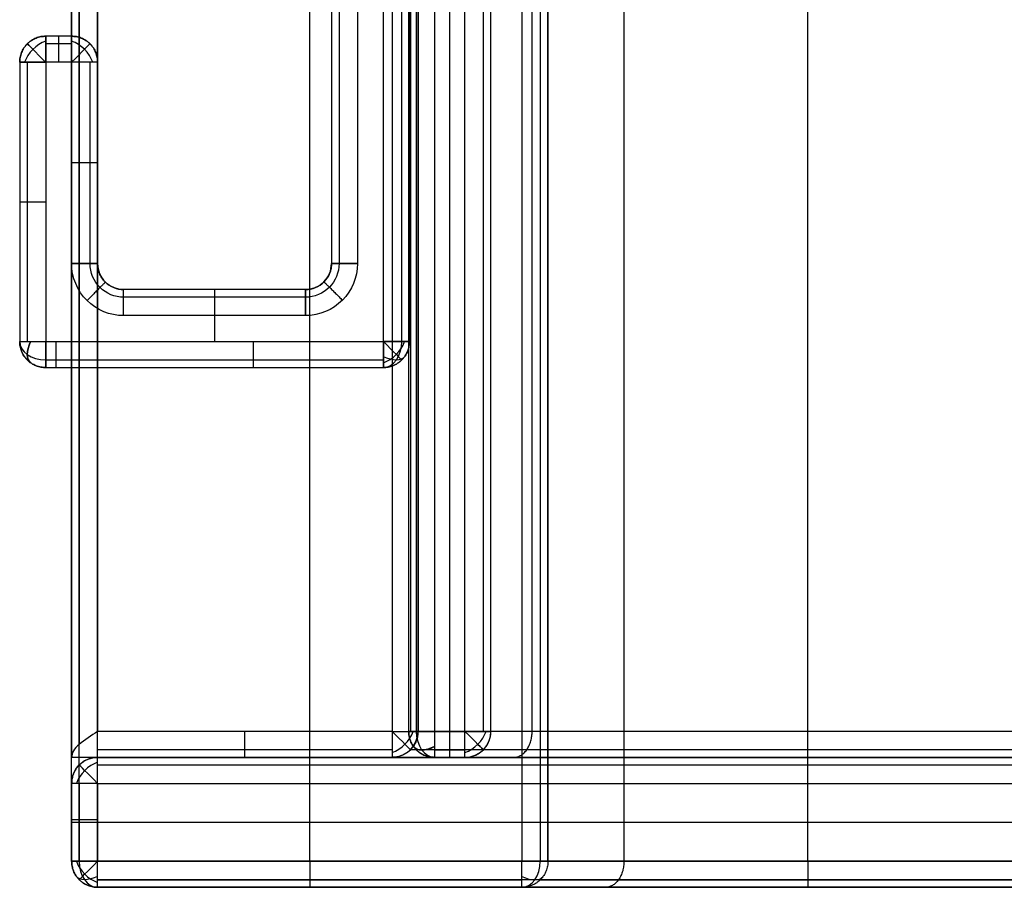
# Model space of a CAD drawing. Header units: millimetres. Extents: x -15.2 to 0, y -0.1 to 44.9.
# Tile 1 of 12: x -15.2 to -11.4, y -0.1 to 3.2. Entities that reach past the tile are written whole.
import ezdxf

# ---------------------------------------------------------------- set-up
doc = ezdxf.new("R2010")
doc.units = ezdxf.units.MM
doc.header["$MEASUREMENT"] = 0
doc.layers.add('Default', color=7, linetype='Continuous', true_color=0x000000)

msp = doc.modelspace()

# ---------------------------------------------------------------- linework, layer by layer
at = {"layer": 'Default'}
for p, q in [((-13.6028, 44.3, -0.0548), (-13.6028, 0.5, -0.0548)), ((-13.6028, 44.3, 3.3), (-13.6028, 0.5, 3.3)), ((-13.5444, 0.5, -0.0548), (-13.5444, 44.3, -0.0548)), ((-13.5444, 0.5, 3.3), (-13.5444, 44.3, 3.3)), ((-13.486, 0.5, -0.0548), (-13.486, 44.3, -0.0548)), ((-13.486, 0.5, 3.3), (-13.486, 44.3, 3.3)), ((-13.8, 2, 3.3), (-13.8, 6.05, 3.3)), ((-13.8, 2, -0.1), (-13.8, 6.05, -0.1)), ((-13.9, 5.75, 3.3), (-13.9, 2.3, 3.3)), ((-13.9, 5.75, -0.1), (-13.9, 2.3, -0.1)), ((-15.1, 3.075, 3.3), (-15.1, 2, 3.3)), ((-15, 3.075, 3.3), (-15.1, 3.075, 3.3)), ((-15.1, 3.075, -0.1), (-15.1, 2, -0.1)), ((-15, 3.075, -0.1), (-15.1, 3.075, -0.1)), ((-15, 2.3, 3.3), (-15, 3.075, 3.3)), ((-15, 2.3, -0.1), (-15, 3.075, -0.1)), ((-14.1, 2.1, 3.3), (-14.8, 2.1, 3.3)), ((-14.1, 2.1, -0.1), (-14.8, 2.1, -0.1)), ((-14.45, 2.1, 3.3), (-14.45, 2, 3.3)), ((-14.45, 2.1, -0.1), (-14.45, 2, -0.1)), ((-15.1, 2, 3.3), (-14.9, 2, 3.3)), ((-15.1, 2, -0.1), (-14.9, 2, -0.1)), ((-14.9, 2, 3.3), (-13.8, 2, 3.3)), ((-14.9, 2, -0.1), (-13.8, 2, -0.1)), ((-13.6028, 0.5, -0.0548), (-13.486, 0.5, -0.0548)), ((-13.6028, 0.5, 3.3), (-13.486, 0.5, 3.3)), ((-15, 0, 3.7), (-15, 0.4, 3.7)), ((-15, 0, 3.55), (-15, 0.4, 3.55)), ((-15, 0.15, 3.3), (-15, 0.15, 3.7)), ((-15, 0, 3.7), (-15, 0, 3.3))]:
    msp.add_line(p, q, dxfattribs=at)
at = {"layer": 'Default', "extrusion": (0.503912, -0.503912, 0.701531)}
for centre, start, end in [((-8.503, 11.2963, -6.9137), 54.9304, 125.0696), ((-9.1825, 6.9701, -7.016), 234.9304, 305.0696)]:
    msp.add_arc(centre, 0.1, start, end, dxfattribs=at)
at = {"layer": 'Default', "extrusion": (-0.503912, 0.503912, 0.701531)}
for centre, start, end in [((8.503, -9.0158, 9.1586), 234.9304, 305.0696), ((8.3439, -5.5573, 10.2067), 54.9304, 125.0696), ((9.3809, -4.7966, 9.434), 54.9304, 125.0696), ((9.1825, -4.6574, 9.2926), 54.9304, 125.0696), ((10.3238, -7.5401, 7.6595), 234.9304, 305.0696)]:
    msp.add_arc(centre, 0.1, start, end, dxfattribs=at)
at = {"layer": 'Default', "extrusion": (0.707107, 0.707107, 0)}
for centre, start, end in [((12.8517, 3.2, -8.503), 360, 90), ((12.8517, 0, -8.503), 270, 0), ((11.1723, 3.2, -8.3439), 90, 180), ((10.0881, 3.2, -9.3809), 90, 180), ((9.8896, 0.0452, -9.1825), 180, 270), ((9.8896, 3.2, -9.1825), 90, 180), ((10.748, 0, -10.3238), 270, 0)]:
    msp.add_arc(centre, 0.1, start, end, dxfattribs=at)
at = {"layer": 'Default', "extrusion": (-0.503912, -0.503912, 0.701531)}
msp.add_arc((-12.781, -3.635, 8.254), 0.1, 54.9304, 125.0696, dxfattribs=at)
at = {"layer": 'Default', "extrusion": (0.503912, 0.503912, 0.701531)}
for centre, start, end in [((12.781, 5.9155, -6.0091), 234.9304, 305.0696), ((10.5359, 10.028, -4.9126), 54.9304, 125.0696)]:
    msp.add_arc(centre, 0.1, start, end, dxfattribs=at)
at = {"layer": 'Default', "extrusion": (0.707107, -0.707107, 0)}
for centre, start, end in [((-8.4322, 3.2, -12.781), 360, 90), ((-8.4322, 0, -12.781), 270, 360)]:
    msp.add_arc(centre, 0.1, start, end, dxfattribs=at)
at = {"layer": 'Default', "extrusion": (0, 0.707107, 0.707107)}
msp.add_arc((15.1, 0.8485, 3.677), 0.1, 0, 90, dxfattribs=at)
at = {"layer": 'Default', "extrusion": (0, -0.707107, 0.707107)}
msp.add_arc((-15.1, 1.4142, -1.4142), 0.1, 180, 270, dxfattribs=at)
at = {"layer": 'Default', "extrusion": (0.701531, -0.503912, 0.503912)}
msp.add_arc((-7.1849, 9.532, -9.9884), 0.1, 109.8795, 180.0187, dxfattribs=at)
at = {"layer": 'Default', "extrusion": (0.701531, -0.503912, -0.503912)}
msp.add_arc((-7.1849, -6.7679, -11.6009), 0.1, 179.9813, 250.1205, dxfattribs=at)
at = {"layer": 'Default', "extrusion": (1, 0, 0)}
msp.add_arc((2, 3.2, -15.1), 0.1, 90, 180, dxfattribs=at)
at = {"layer": 'Default', "extrusion": (1, -2.84217e-13, -2.84217e-13)}
msp.add_arc((2, 0, -15.1), 0.1, 180, 270, dxfattribs=at)
at = {"layer": 'Default', "extrusion": (0.707107, 0, 0.707107)}
for centre, start, end in [((2, 9.7581, -9.7581), 180, 270), ((0.5, 11.8814, -7.3559), 90, 180)]:
    msp.add_arc(centre, 0.1, start, end, dxfattribs=at)
at = {"layer": 'Default', "extrusion": (0.503912, 0.701531, -0.503912)}
msp.add_arc((12.375, -3.2384, -5.5509), 0.1, 179.9813, 250.1205, dxfattribs=at)
at = {"layer": 'Default'}
for centre, end in [((-13.7667, 0.5, 3.2), 0), ((-13.486, 0.5, 0.0452), 360), ((-13.486, 0.5, 3.2), 0)]:
    msp.add_arc(centre, 0.1, 270, end, dxfattribs=at)
at = {"layer": 'Default', "extrusion": (1.32117e-13, 1, 1.21014e-13)}
msp.add_arc((13.6028, 0.0452, 0.5), 0.1, 270, 0, dxfattribs=at)
at = {"layer": 'Default', "extrusion": (1.01585e-13, 1, -8.65974e-14)}
msp.add_arc((13.6028, 3.2, 0.5), 0.1, 0, 90, dxfattribs=at)
at = {"layer": 'Default', "extrusion": (-0.707107, 0, 0.707107)}
for centre, start, end in [((-0.5, -9.5866, 9.6506), 270, 0), ((0, -10.5359, 10.5367), 270, 359.5497), ((0, -6.7647, 11.9972), 0, 90)]:
    msp.add_arc(centre, 0.1, start, end, dxfattribs=at)
at = {"layer": 'Default', "extrusion": (-0.503912, 0.701531, -0.503912)}
for centre in [(10.7563, 4.2427, 7.1826), (12.1016, 4.3803, 7.5083)]:
    msp.add_arc(centre, 0.1, 289.8795, 0.0187, dxfattribs=at)
at = {"layer": 'Default', "extrusion": (-0.503912, 0.701531, 0.503912)}
msp.add_arc((10.7563, -1.4396, 8.8179), 0.1, 359.9813, 70.1205, dxfattribs=at)
at = {"layer": 'Default', "extrusion": (-0.707107, 0.707107, 0)}
msp.add_arc((10.5359, 3.7, 10.5359), 0.1, 360, 90, dxfattribs=at)
at = {"layer": 'Default', "extrusion": (0.503912, 0.701531, 0.503912)}
msp.add_arc((10.775, 7.096, -4.8208), 0.1, 109.8795, 180.0187, dxfattribs=at)
at = {"layer": 'Default'}
for points, degree in [([(-14.0833, 0, 3.8), (-14.0833, 22.4, 3.8), (-14.0833, 44.8, 3.8)], 2), ([(-13.2667, 44.8, 3.8), (-13.2667, 22.4, 3.8), (-13.2667, 0, 3.8)], 2), ([(-13.196, 44.8, 3.7707), (-13.196, 22.4, 3.7707), (-13.196, 0, 3.7707)], 2), ([(-13.1667, 44.8, 3.7), (-13.1667, 22.4, 3.7), (-13.1667, 0, 3.7)], 2), ([(-13.1667, 0, 2.2333), (-13.1667, 22.4, 2.2333), (-13.1667, 44.8, 2.2333)], 2), ([(-13.1667, 0, 3.0167), (-13.1667, 22.4, 3.0167), (-13.1667, 44.8, 3.0167)], 2), ([(-12.8738, 0, 1.5262), (-12.8738, 22.4, 1.5262), (-12.8738, 44.8, 1.5262)], 2), ([(-12.1667, 0, 1.2333), (-12.1667, 22.4, 1.2333), (-12.1667, 44.8, 1.2333)], 2), ([(-15, 0.4, 3.7), (-15, 22.4, 3.7), (-15, 44.4, 3.7)], 2), ([(-15, 44.4, 3.4), (-15, 22.4, 3.4), (-15, 0.4, 3.4)], 2), ([(-15, 44.4, 3.55), (-15, 22.4, 3.55), (-15, 0.4, 3.55)], 2), ([(-14.9707, 0.4, 3.7707), (-14.9707, 22.4, 3.7707), (-14.9707, 44.4, 3.7707)], 2), ([(-14.9, 0.4, 3.8), (-14.9, 22.4, 3.8), (-14.9, 44.4, 3.8)], 2), ([(-14.9707, 44.35, 3.3293), (-14.9707, 22.4, 3.3293), (-14.9707, 0.45, 3.3293)], 2), ([(-14.9, 44.3, 3.3), (-14.9, 22.4, 3.3), (-14.9, 0.5, 3.3)], 2), ([(-14.0833, 0.5, 3.3), (-14.0833, 22.4, 3.3), (-14.0833, 44.3, 3.3)], 2), ([(-13.7667, 44.3, 3.3), (-13.7667, 22.4, 3.3), (-13.7667, 0.5, 3.3)], 2), ([(-13.7028, 44.3, 3.2), (-13.7028, 22.4, 3.2), (-13.7028, 0.5, 3.2)], 2), ([(-13.7028, 44.3, 0.0452), (-13.7028, 22.4, 0.0452), (-13.7028, 0.5, 0.0452)], 2), ([(-13.7028, 44.3, 1.6226), (-13.7028, 22.4, 1.6226), (-13.7028, 0.5, 1.6226)], 2), ([(-13.696, 44.3, 3.2707), (-13.696, 22.4, 3.2707), (-13.696, 0.5, 3.2707)], 2), ([(-13.6735, 44.3, -0.0255), (-13.6735, 22.4, -0.0255), (-13.6735, 0.5, -0.0255)], 2), ([(-13.6735, 44.3, 3.2707), (-13.6735, 22.4, 3.2707), (-13.6735, 0.5, 3.2707)], 2), ([(-13.6667, 44.3, 3.2), (-13.6667, 22.4, 3.2), (-13.6667, 0.5, 3.2)], 2), ([(-13.6667, 0.5, 2.2333), (-13.6667, 15.1, 2.2333), (-13.6667, 29.7, 2.2333), (-13.6667, 44.3, 2.2333)], 3), ([(-13.6667, 0.5, 3.0167), (-13.6667, 22.4, 3.0167), (-13.6667, 44.3, 3.0167)], 2), ([(-13.4153, 0.5, -0.0255), (-13.4153, 22.4, -0.0255), (-13.4153, 44.3, -0.0255)], 2), ([(-13.4153, 0.5, 3.2707), (-13.4153, 22.4, 3.2707), (-13.4153, 44.3, 3.2707)], 2), ([(-13.386, 0.5, 3.2), (-13.386, 22.4, 3.2), (-13.386, 44.3, 3.2)], 2), ([(-13.386, 0.5, 0.0452), (-13.386, 22.4, 0.0452), (-13.386, 44.3, 0.0452)], 2), ([(-13.386, 0.5, 1.6226), (-13.386, 22.4, 1.6226), (-13.386, 44.3, 1.6226)], 2), ([(-13.2273, 0.5, 1.1727), (-13.2273, 22.4, 1.1727), (-13.2273, 44.3, 1.1727)], 2), ([(-12.1667, 0.5, 0.7333), (-12.1667, 15.1, 0.7333), (-12.1667, 29.7, 0.7333), (-12.1667, 44.3, 0.7333)], 3), ([(-13.7293, 2, 3.2707), (-13.7293, 4.025, 3.2707), (-13.7293, 6.05, 3.2707)], 2), ([(-13.7293, 2, -0.0707), (-13.7293, 4.025, -0.0707), (-13.7293, 6.05, -0.0707)], 2), ([(-13.7, 2, 3.2), (-13.7, 4.025, 3.2), (-13.7, 6.05, 3.2)], 2), ([(-13.7, 2), (-13.7, 4.025), (-13.7, 6.05)], 2), ([(-14, 5.75), (-14, 4.025), (-14, 2.3)], 2), ([(-14, 5.75, 3.2), (-14, 4.025, 3.2), (-14, 2.3, 3.2)], 2), ([(-14, 5.75, 1.6), (-14, 4.025, 1.6), (-14, 2.3, 1.6)], 2), ([(-13.9707, 5.75, 3.2707), (-13.9707, 4.025, 3.2707), (-13.9707, 2.3, 3.2707)], 2), ([(-13.9707, 5.75, -0.0707), (-13.9707, 4.025, -0.0707), (-13.9707, 2.3, -0.0707)], 2), ([(-15.1707, 3.1457), (-15.1707, 3.1457, 1.6), (-15.1707, 3.1457, 3.2)], 2), ([(-15.1, 3.175), (-15.1, 3.175, 1.6), (-15.1, 3.175, 3.2)], 2), ([(-15, 3.175), (-15.05, 3.175), (-15.1, 3.175)], 2), ([(-15, 3.175, 3.2), (-15.05, 3.175, 3.2), (-15.1, 3.175, 3.2)], 2), ([(-15, 3.175, 1.6), (-15.05, 3.175, 1.6), (-15.1, 3.175, 1.6)], 2), ([(-15, 3.1457, 3.2707), (-15.05, 3.1457, 3.2707), (-15.1, 3.1457, 3.2707)], 2), ([(-15, 3.1457, -0.0707), (-15.05, 3.1457, -0.0707), (-15.1, 3.1457, -0.0707)], 2), ([(-15.05, 3.175, 3.2), (-15.05, 3.175, 1.6), (-15.05, 3.175)], 2), ([(-15, 3.175), (-15, 3.175, 1.6), (-15, 3.175, 3.2)], 2), ([(-14.9293, 3.1457), (-14.9293, 3.1457, 1.6), (-14.9293, 3.1457, 3.2)], 2), ([(-15.2, 3.075), (-15.2, 3.075, 1.6), (-15.2, 3.075, 3.2)], 2), ([(-15.2, 3.075, 3.2), (-15.2, 2.5375, 3.2), (-15.2, 2, 3.2)], 2), ([(-15.2, 3.075), (-15.2, 2.5375), (-15.2, 2)], 2), ([(-15.1707, 3.075, 3.2707), (-15.1707, 2.5375, 3.2707), (-15.1707, 2, 3.2707)], 2), ([(-15.1707, 3.075, -0.0707), (-15.1707, 2.5375, -0.0707), (-15.1707, 2, -0.0707)], 2), ([(-14.9293, 2.3, 3.2707), (-14.9293, 2.6875, 3.2707), (-14.9293, 3.075, 3.2707)], 2), ([(-14.9293, 2.3, -0.0707), (-14.9293, 2.6875, -0.0707), (-14.9293, 3.075, -0.0707)], 2), ([(-14.9, 2.3, 3.2), (-14.9, 2.6875, 3.2), (-14.9, 3.075, 3.2)], 2), ([(-14.9, 2.3), (-14.9, 2.6875), (-14.9, 3.075)], 2), ([(-14.9, 3.075), (-14.9, 3.075, 1.6), (-14.9, 3.075, 3.2)], 2), ([(-14.9, 2.3, 1.6), (-14.9, 2.6875, 1.6), (-14.9, 3.075, 1.6)], 2), ([(-14.9, 2.6875, 3.2), (-14.9, 2.6875, 1.6), (-14.9, 2.6875)], 2), ([(-14.9, 2.3, 3.2), (-14.9, 2.3, 1.6), (-14.9, 2.3)], 2), ([(-14, 2.3, 3.2), (-14, 2.3, 1.6), (-14, 2.3)], 2), ([(-15.2, 2.2, 3.2), (-15.2, 2.2, 1.6), (-15.2, 2.2)], 2), ([(-14.8707, 2.2293, 3.2), (-14.8707, 2.2293, 1.6), (-14.8707, 2.2293)], 2), ([(-14.1, 2.2), (-14.45, 2.2), (-14.8, 2.2)], 2), ([(-14.1, 2.2, 3.2), (-14.45, 2.2, 3.2), (-14.8, 2.2, 3.2)], 2), ([(-14.8, 2.2, 3.2), (-14.8, 2.2, 1.6), (-14.8, 2.2)], 2), ([(-14.1, 2.2, 1.6), (-14.45, 2.2, 1.6), (-14.8, 2.2, 1.6)], 2), ([(-14.45, 2.2, 3.2), (-14.45, 2.2, 1.6), (-14.45, 2.2)], 2), ([(-14.1, 2.2, 3.2), (-14.1, 2.2, 1.6), (-14.1, 2.2)], 2), ([(-14.0293, 2.2293, 3.2), (-14.0293, 2.2293, 1.6), (-14.0293, 2.2293)], 2), ([(-13.7, 2.2, 3.2), (-13.7, 2.2, 1.6), (-13.7, 2.2)], 2), ([(-14.1, 2.1707, 3.2707), (-14.45, 2.1707, 3.2707), (-14.8, 2.1707, 3.2707)], 2), ([(-14.1, 2.1707, -0.0707), (-14.45, 2.1707, -0.0707), (-14.8, 2.1707, -0.0707)], 2), ([(-15.2, 2), (-15.2, 2, 1.6), (-15.2, 2, 3.2)], 2), ([(-13.7, 2), (-13.7, 2, 1.6), (-13.7, 2, 3.2)], 2), ([(-15.1707, 1.9293), (-15.1707, 1.9293, 1.6), (-15.1707, 1.9293, 3.2)], 2), ([(-15.1, 1.9293, 3.2707), (-15, 1.9293, 3.2707), (-14.9, 1.9293, 3.2707)], 2), ([(-15.1, 1.9293, -0.0707), (-15, 1.9293, -0.0707), (-14.9, 1.9293, -0.0707)], 2), ([(-15.1, 1.9, 3.2), (-15, 1.9, 3.2), (-14.9, 1.9, 3.2)], 2), ([(-15.1, 1.9), (-15.1, 1.9, 1.6), (-15.1, 1.9, 3.2)], 2), ([(-15.1, 1.9), (-15, 1.9), (-14.9, 1.9)], 2), ([(-15.1, 1.9, 1.6), (-15, 1.9, 1.6), (-14.9, 1.9, 1.6)], 2), ([(-15.05, 1.9, 3.2), (-15.05, 1.9, 1.6), (-15.05, 1.9)], 2), ([(-14.9, 1.9293, 3.2707), (-14.35, 1.9293, 3.2707), (-13.8, 1.9293, 3.2707)], 2), ([(-14.9, 1.9293, -0.0707), (-14.35, 1.9293, -0.0707), (-13.8, 1.9293, -0.0707)], 2), ([(-14.9, 1.9, 3.2), (-14.9, 1.9, 1.6), (-14.9, 1.9)], 2), ([(-14.9, 1.9, 3.2), (-14.35, 1.9, 3.2), (-13.8, 1.9, 3.2)], 2), ([(-14.9, 1.9), (-14.35, 1.9), (-13.8, 1.9)], 2), ([(-14, 1.9, 3.2), (-14, 1.9, 1.6), (-14, 1.9)], 2), ([(-13.8, 1.9), (-13.8, 1.9, 1.6), (-13.8, 1.9, 3.2)], 2), ([(-13.7293, 1.9293), (-13.7293, 1.9293, 1.6), (-13.7293, 1.9293, 3.2)], 2), ([(-14.9, 0.5, 3.3), (-14.9232, 0.4833, 3.2993), (-14.9795, 0.45, 3.3205), (-15.0007, 0.4167, 3.3768), (-15, 0.4, 3.4)], 3), ([(-13.7667, 0.5, 3.3), (-14.3333, 0.5, 3.3), (-14.9, 0.5, 3.3)], 2), ([(-13.7028, 0.5, 0.0452), (-13.7028, 0.5, 1.6226), (-13.7028, 0.5, 3.2)], 2), ([(-13.6667, 0.5, 2.2333), (-13.6667, 0.5, 2.7167), (-13.6667, 0.5, 3.2)], 2), ([(-13.386, 0.5, 3.2), (-13.386, 0.5, 1.6226), (-13.386, 0.5, 0.0452)], 2), ([(-0.6, 0.5, 0.7333), (-6.3833, 0.5, 0.7333), (-12.1667, 0.5, 0.7333)], 2), ([(-13.7667, 0.4293, 3.2707), (-14.3333, 0.4293, 3.2707), (-14.9, 0.4293, 3.2707)], 2), ([(-13.696, 0.4293, 2.2333), (-13.696, 0.4293, 2.7167), (-13.696, 0.4293, 3.2)], 2), ([(-13.6735, 0.4293, 0.0452), (-13.6735, 0.4293, 1.6226), (-13.6735, 0.4293, 3.2)], 2), ([(-13.6028, 0.4293, -0.0255), (-13.5444, 0.4293, -0.0255), (-13.486, 0.4293, -0.0255)], 2), ([(-13.6028, 0.4293, 3.2707), (-13.5444, 0.4293, 3.2707), (-13.486, 0.4293, 3.2707)], 2), ([(-13.4153, 0.4293, 3.2), (-13.4153, 0.4293, 1.6226), (-13.4153, 0.4293, 0.0452)], 2), ([(-0.6, 0.4293, 0.704), (-6.3833, 0.4293, 0.704), (-12.1667, 0.4293, 0.704)], 2), ([(-15, 0.3, 3.3), (-15.0007, 0.3232, 3.2833), (-14.9795, 0.3795, 3.25), (-14.9232, 0.4007, 3.2167), (-14.9, 0.4, 3.2)], 3), ([(-15, 0.4, 3.4), (-15, 0.4, 3.35), (-15, 0.4, 3.3)], 2), ([(-15, 0.4, 3.7), (-15, 0.4, 3.55), (-15, 0.4, 3.4)], 2), ([(-15, 0.3, 3.3), (-15, 0.35, 3.3), (-15, 0.4, 3.3)], 2), ([(-14.9707, 0, 3.7707), (-14.9707, 0.2, 3.7707), (-14.9707, 0.4, 3.7707)], 2), ([(-14.9, 0, 3.8), (-14.9, 0.2, 3.8), (-14.9, 0.4, 3.8)], 2), ([(-14.9, 0.4), (-7.75, 0.4), (-0.6, 0.4)], 2), ([(-13.7667, 0.4, 3.2), (-14.3333, 0.4, 3.2), (-14.9, 0.4, 3.2)], 2), ([(-14.9, 0.4, 3.2), (-14.9, 0.4, 1.6), (-14.9, 0.4)], 2), ([(-14.9, 0.4, 1.85), (-14.3101, 0.4, 1.85), (-13.7203, 0.4, 1.85)], 2), ([(-13.7667, 0.4, 2.2333), (-13.7667, 0.4, 2.7167), (-13.7667, 0.4, 3.2)], 2), ([(-13.6028, 0.4, 3.2), (-13.5444, 0.4, 3.2), (-13.486, 0.4, 3.2)], 2), ([(-13.6028, 0.4, 0.0452), (-13.5444, 0.4, 0.0452), (-13.486, 0.4, 0.0452)], 2), ([(-13.6028, 0.4, 0.0452), (-13.6028, 0.4, 1.6226), (-13.6028, 0.4, 3.2)], 2), ([(-13.6028, 0.4, 1.6226), (-13.5444, 0.4, 1.6226), (-13.486, 0.4, 1.6226)], 2), ([(-13.5444, 0.4, 0.0452), (-13.5444, 0.4, 1.6226), (-13.5444, 0.4, 3.2)], 2), ([(-13.486, 0.4, 3.2), (-13.486, 0.4, 1.6226), (-13.486, 0.4, 0.0452)], 2), ([(-0.6, 0.4, 0.6333), (-6.3833, 0.4, 0.6333), (-12.1667, 0.4, 0.6333)], 2), ([(-14.9707, 0.3707, 3.25), (-14.9707, 0.3707, 1.625), (-14.9707, 0.3707)], 2), ([(-14.9, 0.3707, -0.0707), (-7.725, 0.3707, -0.0707), (-0.55, 0.3707, -0.0707)], 2), ([(-15, 0.3), (-15, 0.15), (-15, 0)], 2), ([(-15, 0, 3.3), (-15, 0.15, 3.3), (-15, 0.3, 3.3)], 2), ([(-15, 0.3, 3.3), (-15, 0.3, 1.65), (-15, 0.3)], 2), ([(-15, 0, 1.6), (-15, 0.15, 1.6), (-15, 0.3, 1.6)], 2), ([(-14.9707, 0.3, -0.0707), (-14.9707, 0.15, -0.0707), (-14.9707, 0, -0.0707)], 2), ([(-14.9, 0.3, -0.1), (-14.9, 0.15, -0.1), (-14.9, 0, -0.1)], 2), ([(-14.9, 0.3, -0.1), (-7.7, 0.3, -0.1), (-0.5, 0.3, -0.1)], 2), ([(-15, 0.15), (-15, 0.15, 1.65), (-15, 0.15, 3.3)], 2), ([(-0.5, 0.15, -0.1), (-7.7, 0.15, -0.1), (-14.9, 0.15, -0.1)], 2), ([(-15, 0), (-15, 0, 1.65), (-15, 0, 3.3)], 2), ([(-0.5, 0, -0.1), (-7.7, 0, -0.1), (-14.9, 0, -0.1)], 2), ([(-14.9, 0, 3.8), (-14.0833, 0, 3.8), (-13.2667, 0, 3.8)], 2), ([(-13.1667, 0, 3.7), (-13.1667, 0, 2.9667), (-13.1667, 0, 2.2333)], 2), ([(-12.1667, 0, 1.2333), (-6.1333, 0, 1.2333), (-0.1, 0, 1.2333)], 2), ([(-14.9707, -0.0707, 3.7), (-14.9707, -0.0707, 3.5), (-14.9707, -0.0707, 3.3)], 2), ([(-14.9707, -0.0707), (-14.9707, -0.0707, 1.65), (-14.9707, -0.0707, 3.3)], 2), ([(-14.9, -0.0707, 3.7707), (-14.0833, -0.0707, 3.7707), (-13.2667, -0.0707, 3.7707)], 2), ([(-0.5, -0.0707, -0.0707), (-7.7, -0.0707, -0.0707), (-14.9, -0.0707, -0.0707)], 2), ([(-13.196, -0.0707, 3.7), (-13.196, -0.0707, 2.9667), (-13.196, -0.0707, 2.2333)], 2), ([(-12.1667, -0.0707, 1.204), (-6.1333, -0.0707, 1.204), (-0.1, -0.0707, 1.204)], 2), ([(-14.9, -0.1), (-14.9, -0.1, 1.65), (-14.9, -0.1, 3.3)], 2), ([(-14.9, -0.1, 3.7), (-14.9, -0.1, 3.5), (-14.9, -0.1, 3.3)], 2), ([(-0.5, -0.1), (-7.7, -0.1), (-14.9, -0.1)], 2), ([(-14.9, -0.1, 3.7), (-14.0833, -0.1, 3.7), (-13.2667, -0.1, 3.7)], 2), ([(-14.9, -0.1, 1.85), (-14.0488, -0.1, 1.85), (-13.1975, -0.1, 1.85)], 2), ([(-13.2667, -0.1, 3.7), (-13.2667, -0.1, 2.9667), (-13.2667, -0.1, 2.2333)], 2), ([(-13.2667, -0.1, 2.2333), (-13.2686, -0.1, 1.945), (-13.0276, -0.1, 1.3724), (-12.455, -0.1, 1.1314), (-12.1667, -0.1, 1.1333)], 3), ([(-12.1667, -0.1, 1.1333), (-6.1333, -0.1, 1.1333), (-0.1, -0.1, 1.1333)], 2)]:
    msp.add_open_spline(points, degree=degree, dxfattribs=at)
for points, degree, knots in [([(-13.7, 2, 1.6), (-13.7, 2.1, 1.6), (-13.7, 2.2, 1.6), (-13.7, 4.025, 1.6), (-13.7, 5.85, 1.6), (-13.7, 5.95, 1.6), (-13.7, 6.05, 1.6)], 2, [-19.770588, -19.770588, -19.770588, -19.535294, -19.535294, -15.241176, -15.241176, -15.005882, -15.005882, -15.005882]), ([(-15.2, 3.075, 1.6), (-15.2, 2.6375, 1.6), (-15.2, 2.2, 1.6), (-15.2, 2.1, 1.6), (-15.2, 2, 1.6)], 2, [-1.382353, -1.382353, -1.382353, -0.352941, -0.352941, -0.117647, -0.117647, -0.117647]), ([(-14.8, 2.1, 3.3), (-14.852, 2.0997, 3.3), (-14.9561, 2.1431, 3.3), (-15.0004, 2.2471, 3.3), (-15, 2.3, 3.3)], 3, [0, 0, 0, 0, 0.1557943, 0.3141572, 0.3141572, 0.3141572, 0.3141572]), ([(-14.8, 2.1, -0.1), (-14.852, 2.0997, -0.1), (-14.9561, 2.1431, -0.1), (-15.0004, 2.2471, -0.1), (-15, 2.3, -0.1)], 3, [0, 0, 0, 0, 0.1557943, 0.3141572, 0.3141572, 0.3141572, 0.3141572]), ([(-14.8, 2.1707, 3.2707), (-14.8336, 2.1705, 3.2707), (-14.9009, 2.1986, 3.2707), (-14.9295, 2.2658, 3.2707), (-14.9293, 2.3, 3.2707)], 3, [0, 0, 0, 0, 0.1557943, 0.3141572, 0.3141572, 0.3141572, 0.3141572]), ([(-14.8, 2.1707, -0.0707), (-14.8336, 2.1705, -0.0707), (-14.9009, 2.1986, -0.0707), (-14.9295, 2.2658, -0.0707), (-14.9293, 2.3, -0.0707)], 3, [0, 0, 0, 0, 0.1557943, 0.3141572, 0.3141572, 0.3141572, 0.3141572]), ([(-14.9, 2.3, 3.2), (-14.9002, 2.2736, 3.2), (-14.8781, 2.2215, 3.2), (-14.826, 2.1998, 3.2), (-14.8, 2.2, 3.2)], 3, [-0.3141572, -0.3141572, -0.3141572, -0.3141572, -0.1557943, 0, 0, 0, 0]), ([(-14.8, 2.2), (-14.826, 2.1998), (-14.8781, 2.2215), (-14.9002, 2.2736), (-14.9, 2.3)], 3, [0, 0, 0, 0, 0.1557943, 0.3141572, 0.3141572, 0.3141572, 0.3141572]), ([(-14.1, 2.2, 3.2), (-14.0736, 2.1998, 3.2), (-14.0215, 2.2219, 3.2), (-13.9998, 2.274, 3.2), (-14, 2.3, 3.2)], 3, [-0.3141572, -0.3141572, -0.3141572, -0.3141572, -0.1557943, 0, 0, 0, 0]), ([(-13.9, 2.3, 3.3), (-13.8997, 2.248, 3.3), (-13.9431, 2.1439, 3.3), (-14.0471, 2.0996, 3.3), (-14.1, 2.1, 3.3)], 3, [0, 0, 0, 0, 0.1557943, 0.3141572, 0.3141572, 0.3141572, 0.3141572]), ([(-14, 2.3), (-13.9998, 2.274), (-14.0215, 2.2219), (-14.0736, 2.1998), (-14.1, 2.2)], 3, [0, 0, 0, 0, 0.1557943, 0.3141572, 0.3141572, 0.3141572, 0.3141572]), ([(-13.9, 2.3, -0.1), (-13.8997, 2.248, -0.1), (-13.9431, 2.1439, -0.1), (-14.0471, 2.0996, -0.1), (-14.1, 2.1, -0.1)], 3, [0, 0, 0, 0, 0.1557943, 0.3141572, 0.3141572, 0.3141572, 0.3141572]), ([(-13.9707, 2.3, 3.2707), (-13.9705, 2.2664, 3.2707), (-13.9986, 2.1991, 3.2707), (-14.0658, 2.1705, 3.2707), (-14.1, 2.1707, 3.2707)], 3, [0, 0, 0, 0, 0.1557943, 0.3141572, 0.3141572, 0.3141572, 0.3141572]), ([(-13.9707, 2.3, -0.0707), (-13.9705, 2.2664, -0.0707), (-13.9986, 2.1991, -0.0707), (-14.0658, 2.1705, -0.0707), (-14.1, 2.1707, -0.0707)], 3, [0, 0, 0, 0, 0.1557943, 0.3141572, 0.3141572, 0.3141572, 0.3141572]), ([(-14.9, 1.9, 1.6), (-14.45, 1.9, 1.6), (-14, 1.9, 1.6), (-13.9, 1.9, 1.6), (-13.8, 1.9, 1.6)], 2, [-21.088235, -21.088235, -21.088235, -20.188235, -20.188235, -19.988235, -19.988235, -19.988235]), ([(-12.1667, 0.4, 0.6333), (-12.586, 0.4, 0.6305), (-13.4189, 0.4, 0.9811), (-13.7695, 0.4, 1.814), (-13.7667, 0.4, 2.2333)], 3, [0, 0, 0, 0, 1.256605, 2.513211, 2.513211, 2.513211, 2.513211])]:
    msp.add_open_spline(points, degree=degree, knots=knots, dxfattribs=at)
for points, weights, degree in [([(-15.1, 3.175, 3.2), (-15.2, 3.175, 3.2), (-15.2, 3.075, 3.2)], [1, 0.707106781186, 1], 2), ([(-15.2, 3.075), (-15.2, 3.175), (-15.1, 3.175)], [1, 0.707106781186, 1], 2), ([(-15.1, 3.175, 1.59), (-15.2, 3.175, 1.59), (-15.2, 3.075, 1.59)], [1, 0.707106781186, 1], 2), ([(-15.1, 3.075, 3.3), (-15.1, 3.175, 3.3), (-15.1, 3.175, 3.2)], [1, 0.707106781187, 1], 2), ([(-15.1, 3.175), (-15.1, 3.175, -0.1), (-15.1, 3.075, -0.1)], [1, 0.707106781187, 1], 2), ([(-15.05, 3.175, 3.2), (-15.05, 3.175, 3.3), (-15.05, 3.075, 3.3)], [1, 0.707106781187, 1], 2), ([(-15.05, 3.175), (-15.05, 3.175, -0.1), (-15.05, 3.075, -0.1)], [1, 0.707106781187, 1], 2), ([(-14.9, 3.075, 3.2), (-14.9, 3.175, 3.2), (-15, 3.175, 3.2)], [1, 0.707106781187, 1], 2), ([(-15, 3.175), (-14.9, 3.175), (-14.9, 3.075)], [1, 0.707106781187, 1], 2), ([(-15, 3.075, 3.3), (-15, 3.175, 3.3), (-15, 3.175, 3.2)], [1, 0.707106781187, 1], 2), ([(-15, 3.075, -0.1), (-15, 3.175, -0.1), (-15, 3.175)], [1, 0.707106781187, 1], 2), ([(-14.9, 3.075, 1.59), (-14.9, 3.175, 1.59), (-15, 3.175, 1.59)], [1, 0.707106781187, 1], 2), ([(-15.2, 3.075, 3.2), (-15.2, 3.075, 3.3), (-15.1, 3.075, 3.3)], [1, 0.707106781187, 1], 2), ([(-15.1, 3.075, -0.1), (-15.2, 3.075, -0.1), (-15.2, 3.075)], [1, 0.707106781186, 1], 2), ([(-14.9, 3.075, 3.2), (-14.9, 3.075, 3.3), (-15, 3.075, 3.3)], [1, 0.707106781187, 1], 2), ([(-14.9, 3.075), (-14.9, 3.075, -0.1), (-15, 3.075, -0.1)], [1, 0.707106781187, 1], 2), ([(-14.9, 2.6875, 3.2), (-14.9, 2.6875, 3.3), (-15, 2.6875, 3.3)], [1, 0.707106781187, 1], 2), ([(-14.9, 2.6875), (-14.9, 2.6875, -0.1), (-15, 2.6875, -0.1)], [1, 0.707106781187, 1], 2), ([(-15.2, 2.5375, 3.2), (-15.2, 2.5375, 3.3), (-15.1, 2.5375, 3.3)], [1, 0.707106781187, 1], 2), ([(-15.2, 2.5375), (-15.2, 2.5375, -0.1), (-15.1, 2.5375, -0.1)], [1, 0.707106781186, 1], 2), ([(-15, 2.3, -0.1), (-14.9, 2.3, -0.1), (-14.9, 2.3)], [1, 0.707106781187, 1], 2), ([(-14.9, 2.3, 3.2), (-14.9, 2.3, 3.3), (-15, 2.3, 3.3)], [1, 0.707106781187, 1], 2), ([(-14.8, 2.2, 1.59), (-14.9, 2.2, 1.59), (-14.9, 2.3, 1.59)], [1, 0.707106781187, 1], 2), ([(-14, 2.3, 1.59), (-14, 2.2, 1.59), (-14.1, 2.2, 1.59)], [1, 0.707106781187, 1], 2), ([(-14, 2.3, 3.2), (-14, 2.3, 3.3), (-13.9, 2.3, 3.3)], [1, 0.707106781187, 1], 2), ([(-13.9, 2.3, -0.1), (-14, 2.3, -0.1), (-14, 2.3)], [1, 0.707106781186, 1], 2), ([(-14.8703, 2.2288, 3.2), (-14.8703, 2.2288, 3.3), (-14.9406, 2.1576, 3.3)], [1, 0.707106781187, 1], 2), ([(-14.8703, 2.2288), (-14.8703, 2.2288, -0.1), (-14.9406, 2.1576, -0.1)], [1, 0.707106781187, 1], 2), ([(-14.8, 2.1, 3.3), (-14.8, 2.2, 3.3), (-14.8, 2.2, 3.2)], [1, 0.707106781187, 1], 2), ([(-14.8, 2.1, -0.1), (-14.8, 2.2, -0.1), (-14.8, 2.2)], [1, 0.707106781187, 1], 2), ([(-14.45, 2.2, 3.2), (-14.45, 2.2, 3.3), (-14.45, 2.1, 3.3)], [1, 0.707106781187, 1], 2), ([(-14.45, 2.2), (-14.45, 2.2, -0.1), (-14.45, 2.1, -0.1)], [1, 0.707106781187, 1], 2), ([(-14.1, 2.1, -0.1), (-14.1, 2.2, -0.1), (-14.1, 2.2)], [1, 0.707106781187, 1], 2), ([(-14.1, 2.2, 3.2), (-14.1, 2.2, 3.3), (-14.1, 2.1, 3.3)], [1, 0.707106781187, 1], 2), ([(-14.0288, 2.2297, 3.2), (-14.0288, 2.2297, 3.3), (-13.9576, 2.1594, 3.3)], [1, 0.707106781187, 1], 2), ([(-14.0288, 2.2297), (-14.0288, 2.2297, -0.1), (-13.9576, 2.1594, -0.1)], [1, 0.707106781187, 1], 2), ([(-15.2, 2, 3.2), (-15.2, 2, 3.3), (-15.1, 2, 3.3)], [1, 0.707106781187, 1], 2), ([(-15.2, 2, 3.2), (-15.2, 1.9, 3.2), (-15.1, 1.9, 3.2)], [1, 0.707106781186, 1], 2), ([(-15.1, 1.9), (-15.2, 1.9), (-15.2, 2)], [1, 0.707106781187, 1], 2), ([(-15.2, 2), (-15.2, 2, -0.1), (-15.1, 2, -0.1)], [1, 0.707106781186, 1], 2), ([(-15.2, 2, 1.59), (-15.2, 1.9, 1.59), (-15.1, 1.9, 1.59)], [1, 0.707106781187, 1], 2), ([(-15.06, 1.9, 3.2), (-15.06, 1.9, 3.3), (-15.06, 2, 3.3)], [1, 0.707106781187, 1], 2), ([(-15.06, 1.9), (-15.06, 1.9, -0.1), (-15.06, 2, -0.1)], [1, 0.707106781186, 1], 2), ([(-14.9, 2, 3.3), (-14.9, 1.9, 3.3), (-14.9, 1.9, 3.2)], [1, 0.707106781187, 1], 2), ([(-14.9, 1.9), (-14.9, 1.9, -0.1), (-14.9, 2, -0.1)], [1, 0.707106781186, 1], 2), ([(-14.3, 1.9, 3.2), (-14.3, 1.9, 3.3), (-14.3, 2, 3.3)], [1, 0.707106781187, 1], 2), ([(-14.3, 1.9), (-14.3, 1.9, -0.1), (-14.3, 2, -0.1)], [1, 0.707106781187, 1], 2), ([(-13.8, 2, 3.3), (-13.8, 1.9, 3.3), (-13.8, 1.9, 3.2)], [1, 0.707106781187, 1], 2), ([(-13.8, 1.9, 3.2), (-13.7, 1.9, 3.2), (-13.7, 2, 3.2)], [1, 0.707106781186, 1], 2), ([(-13.7, 2), (-13.7, 1.9), (-13.8, 1.9)], [1, 0.707106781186, 1], 2), ([(-13.8, 1.9), (-13.8, 1.9, -0.1), (-13.8, 2, -0.1)], [1, 0.707106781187, 1], 2), ([(-13.7, 2, 3.2), (-13.7, 2, 3.3), (-13.8, 2, 3.3)], [1, 0.707106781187, 1], 2), ([(-13.8, 2, -0.1), (-13.7, 2, -0.1), (-13.7, 2)], [1, 0.707106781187, 1], 2), ([(-13.8, 1.9, 1.59), (-13.7, 1.9, 1.59), (-13.7, 2, 1.59)], [1, 0.707106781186, 1], 2), ([(-14.9, 0.4, 3.2), (-14.9, 0.4, 3.3), (-14.9, 0.5, 3.3)], [1, 0.707106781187, 1], 2), ([(-14.3333, 0.4, 3.2), (-14.3333, 0.4, 3.3), (-14.3333, 0.5, 3.3)], [1, 0.707106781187, 1], 2), ([(-13.7667, 0.5, 3.3), (-13.6667, 0.5, 3.3), (-13.6667, 0.5, 3.2)], [1, 0.707106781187, 1], 2), ([(-13.7667, 0.5, 3.3), (-13.7667, 0.4, 3.3), (-13.7667, 0.4, 3.2)], [1, 0.707106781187, 1], 2), ([(-13.6667, 0.5, 2.2333), (-13.6667, 0.4, 2.2333), (-13.7667, 0.4, 2.2333)], [1, 0.707106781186, 1], 2), ([(-13.7028, 0.5, 0.0452), (-13.7028, 0.4, 0.0452), (-13.6028, 0.4, 0.0452)], [1, 0.707106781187, 1], 2), ([(-13.6028, 0.4, 3.2), (-13.7028, 0.4, 3.2), (-13.7028, 0.5, 3.2)], [1, 0.707106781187, 1], 2), ([(-13.6028, 0.4, 1.6326), (-13.7028, 0.4, 1.6326), (-13.7028, 0.5, 1.6326)], [1, 0.707106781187, 1], 2), ([(-12.1667, 0.5, 0.7333), (-13.6667, 0.5, 0.7333), (-13.6667, 0.5, 2.2333)], [1, 0.707106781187, 1], 2), ([(-13.6028, 0.5, -0.0548), (-13.6028, 0.4, -0.0548), (-13.6028, 0.4, 0.0452)], [1, 0.707106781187, 1], 2), ([(-13.6028, 0.5, 3.3), (-13.6028, 0.4, 3.3), (-13.6028, 0.4, 3.2)], [1, 0.707106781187, 1], 2), ([(-13.5444, 0.4, 0.0452), (-13.5444, 0.4, -0.0548), (-13.5444, 0.5, -0.0548)], [1, 0.707106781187, 1], 2), ([(-13.5444, 0.4, 3.2), (-13.5444, 0.4, 3.3), (-13.5444, 0.5, 3.3)], [1, 0.707106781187, 1], 2), ([(-13.486, 0.4, 0.0452), (-13.486, 0.4, -0.0548), (-13.486, 0.5, -0.0548)], [1, 0.707106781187, 1], 2), ([(-13.486, 0.4, 3.2), (-13.486, 0.4, 3.3), (-13.486, 0.5, 3.3)], [1, 0.707106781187, 1], 2), ([(-13.486, 0.5, -0.0548), (-13.386, 0.5, -0.0548), (-13.386, 0.5, 0.0452)], [1, 0.707106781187, 1], 2), ([(-13.486, 0.5, 3.3), (-13.386, 0.5, 3.3), (-13.386, 0.5, 3.2)], [1, 0.707106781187, 1], 2), ([(-13.486, 0.4, 1.6326), (-13.386, 0.4, 1.6326), (-13.386, 0.5, 1.6326)], [1, 0.707106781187, 1], 2), ([(-13.2984, 0.4, 1.1016), (-13.2276, 0.4, 1.1724), (-13.2276, 0.5, 1.1724)], [1, 0.707106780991, 1], 2), ([(-12.1667, 0.4, 0.6333), (-12.1667, 0.4, 0.7333), (-12.1667, 0.5, 0.7333)], [1, 0.707106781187, 1], 2), ([(-14.9, 0.4), (-15, 0.4), (-15, 0.3)], [1, 0.707106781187, 1], 2), ([(-14.9, 0.4, 3.8), (-15, 0.4, 3.8), (-15, 0.4, 3.7)], [1, 0.707106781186, 1], 2), ([(-14.9, 0.4, 1.6), (-15, 0.4, 1.6), (-15, 0.3, 1.6)], [1, 0.707106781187, 1], 2), ([(-14.9, 0.3, -0.1), (-14.9, 0.4, -0.1), (-14.9, 0.4)], [1, 0.707106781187, 1], 2), ([(-14.9, 0.3, -0.1), (-15, 0.3, -0.1), (-15, 0.3)], [1, 0.707106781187, 1], 2), ([(-14.9, 0.16, 3.8), (-15, 0.16, 3.8), (-15, 0.16, 3.7)], [1, 0.707106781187, 1], 2), ([(-14.9, 0.15, -0.1), (-15, 0.15, -0.1), (-15, 0.15)], [1, 0.707106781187, 1], 2), ([(-15, 0, 3.7), (-15, 0, 3.8), (-14.9, 0, 3.8)], [1, 0.707106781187, 1], 2), ([(-14.9, 0, -0.1), (-15, 0, -0.1), (-15, 0)], [1, 0.707106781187, 1], 2), ([(-14.9, -0.1), (-15, -0.1), (-15, 0)], [1, 0.707106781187, 1], 2), ([(-15, 0, 3.3), (-15, -0.1, 3.3), (-14.9, -0.1, 3.3)], [1, 0.707106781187, 1], 2), ([(-15, 0, 1.6), (-15, -0.1, 1.6), (-14.9, -0.1, 1.6)], [1, 0.707106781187, 1], 2), ([(-14.9, -0.1), (-14.9, -0.1, -0.1), (-14.9, 0, -0.1)], [1, 0.707106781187, 1], 2), ([(-13.2667, 0, 3.8), (-13.1667, 0, 3.8), (-13.1667, 0, 3.7)], [1, 0.707106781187, 1], 2), ([(-15, 0, 3.7), (-15, -0.1, 3.7), (-14.9, -0.1, 3.7)], [1, 0.707106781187, 1], 2), ([(-14.9, -0.1, 3.56), (-15, -0.1, 3.56), (-15, 0, 3.56)], [1, 0.707106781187, 1], 2), ([(-14.9, -0.1, 3.7), (-14.9, -0.1, 3.8), (-14.9, 0, 3.8)], [1, 0.707106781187, 1], 2), ([(-14.0833, 0, 3.8), (-14.0833, -0.1, 3.8), (-14.0833, -0.1, 3.7)], [1, 0.707106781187, 1], 2), ([(-13.2667, -0.1, 3.7), (-13.2667, -0.1, 3.8), (-13.2667, 0, 3.8)], [1, 0.707106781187, 1], 2), ([(-13.1667, 0, 3.7), (-13.1667, -0.1, 3.7), (-13.2667, -0.1, 3.7)], [1, 0.707106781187, 1], 2), ([(-13.1667, 0, 2.2333), (-13.1667, -0.1, 2.2333), (-13.2667, -0.1, 2.2333)], [1, 0.707106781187, 1], 2), ([(-13.1667, 0, 2.2333), (-13.1667, 0, 1.2333), (-12.1667, 0, 1.2333)], [1, 0.707106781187, 1], 2), ([(-12.874, 0, 1.526), (-12.874, -0.1, 1.526), (-12.9447, -0.1, 1.4553)], [1, 0.707106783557, 1], 2), ([(-12.1667, 0, 1.2333), (-12.1667, -0.1, 1.2333), (-12.1667, -0.1, 1.1333)], [1, 0.707106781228, 1], 2), ([(-13.196, -0.0707, 2.2333), (-13.1978, -0.0707, 1.9636), (-12.9723, -0.0707, 1.4277), (-12.4364, -0.0707, 1.2022), (-12.1667, -0.0707, 1.204)], [0.853553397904, 0.853553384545, 0.853553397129, 0.853553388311, 0.853553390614], 3)]:
    msp.add_rational_spline(points, weights, degree=degree, dxfattribs=at)
msp.add_rational_spline([(-12.1667, 0.4293, 0.704), (-12.5675, 0.4293, 0.7013), (-13.3636, 0.4293, 1.0364), (-13.6987, 0.4293, 1.8325), (-13.696, 0.4293, 2.2333)], [0.853553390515, 0.85355339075, 0.853553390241, 0.85355339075, 0.853553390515], degree=3, knots=[0, 0, 0, 0, 1.256605, 2.513211, 2.513211, 2.513211, 2.513211], dxfattribs=at)

doc.saveas('drawing.dxf')
